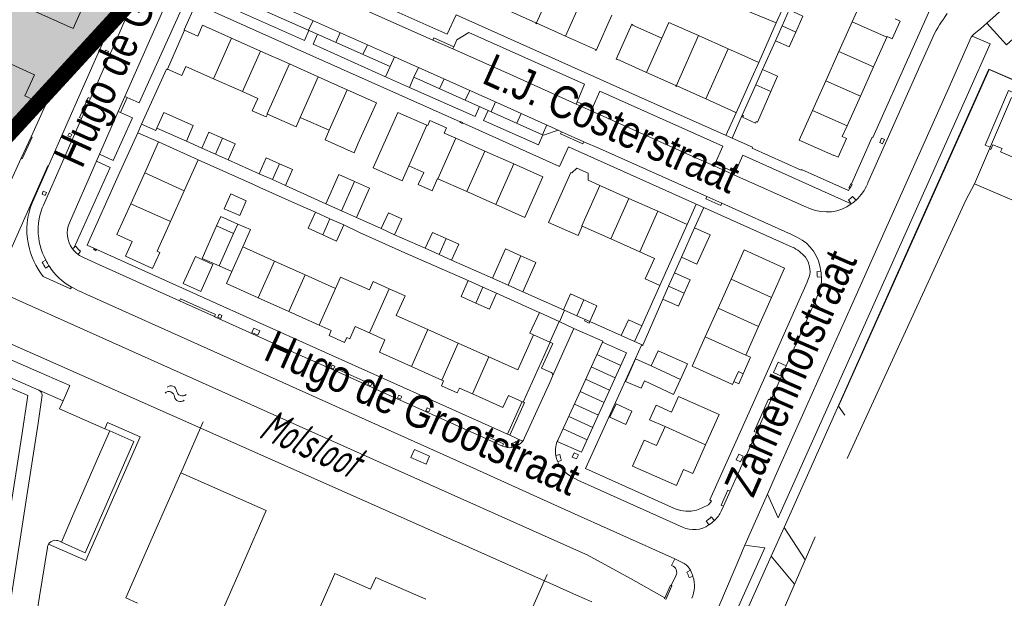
# Model space of a CAD drawing. Header units: metres. Extents: x 111546 to 149831, y 498798 to 507863.
# Tile 47 of 256: x 112703 to 112734, y 500453 to 500471. Entities that reach past the tile are written whole.
import ezdxf

# ---------------------------------------------------------------- set-up
doc = ezdxf.new("R2010")
doc.units = ezdxf.units.M
doc.layers.add('bladindeeling kader-5', color=170, linetype='Continuous')
doc.layers.add('bladindeling hatch kader 5', color=254, linetype='Continuous')
doc.layers.add('bladindeling', color=7, linetype='Continuous', lineweight=5)
doc.styles.get("Standard").update_dxf_attribs({"font": 'isocp-ie.shx'})
doc.styles.add('Zaanstad', font='ARIALN.TTF')

# ---------------------------------------------------------------- blocks, each defined once
blk = doc.blocks.new('S05')
at = {"color": 0}
for centre, radius, start, end in [((0.934, 0.069368), 1.049, 26.4737935, 153.5262065), ((2.814, 1.038498), 1.065, 208.1530903, 331.8469097), ((0.945, -1.060632), 1.049, 26.4737935, 153.5262065), ((2.825, -0.089502), 1.065, 208.1530903, 331.8469097)]:
    blk.add_arc(centre, radius, start, end, dxfattribs=at)

msp = doc.modelspace()

# ---------------------------------------------------------------- hatches: boundary and pattern name
at = {"layer": 'bladindeling hatch kader 5'}
h = msp.add_hatch(color=256, dxfattribs=at)
h.dxf.hatch_style = 1
h.paths.add_polyline_path([(112680.6096, 500495.8942), (112706.5697, 500472.0346), (112687.5801, 500451.3732), (112661.62, 500475.2328)])

# ---------------------------------------------------------------- linework, layer by layer
at = {"layer": 'bladindeeling kader-5', "linetype": 'ByBlock', "const_width": 0.5}
msp.add_lwpolyline([(112680.6096, 500495.8942), (112706.5697, 500472.0346), (112687.5801, 500451.3732), (112661.62, 500475.2328)], close=True, dxfattribs=at)
at = {"layer": 'bladindeling'}
for p, q in [((112736.1447, 500473.401), (112733.3045, 500470.8337)), ((112714.3413, 500469.4533), (112709.1588, 500471.7642)), ((112719.4758, 500471.9225), (112718.9856, 500470.8213)), ((112720.5302, 500471.805), (112719.9168, 500470.4269)), ((112729.4476, 500471.8191), (112729.0264, 500470.8803)), ((112726.6114, 500470.8403), (112725.6513, 500471.242)), ((112726.6114, 500470.8403), (112726.7987, 500471.2611)), ((112711.8928, 500470.9189), (112711.7507, 500470.6091)), ((112722.0448, 500470.7744), (112722.9765, 500470.3573)), ((112726.0536, 500469.5872), (112726.6114, 500470.8403)), ((112727.2306, 500470.5528), (112726.7976, 500470.747)), ((112729.0264, 500470.8803), (112728.6035, 500469.9367)), ((112730.1281, 500470.3872), (112729.0264, 500470.8803)), ((112712.7562, 500470.5334), (112712.6141, 500470.2238)), ((112724.1458, 500470.4392), (112723.4299, 500468.8315)), ((112724.1458, 500470.4392), (112725.0823, 500470.0221)), ((112709.3023, 500470.3575), (112708.7297, 500469.0697)), ((112710.2211, 500469.9478), (112709.3023, 500470.3575)), ((112713.6198, 500470.148), (112713.4777, 500469.8385)), ((112722.9765, 500470.3573), (112722.493, 500469.2716)), ((112726.5861, 500470.274), (112726.1802, 500469.3659)), ((112730.1281, 500470.3872), (112729.7044, 500469.4428)), ((112730.1368, 500470.4066), (112730.1281, 500470.3872)), ((112731.1747, 500469.4667), (112731.5955, 500470.4075)), ((112710.2211, 500469.9478), (112709.6485, 500468.6598)), ((112711.1401, 500469.5379), (112710.2211, 500469.9478)), ((112725.0823, 500470.0221), (112724.3737, 500468.4306)), ((112725.0823, 500470.0221), (112725.0854, 500470.0207)), ((112725.5199, 500469.8262), (112725.0854, 500470.0207)), ((112728.6035, 500469.9367), (112728.1862, 500469.004)), ((112729.7044, 500469.4428), (112728.6035, 500469.9367)), ((112712.0591, 500469.128), (112711.1401, 500469.5379)), ((112714.4834, 500469.7623), (112714.3413, 500469.4533)), ((112707.8539, 500469.4601), (112708.7297, 500469.0697)), ((112715.2392, 500469.4257), (112715.0995, 500469.1153)), ((112729.7044, 500469.4428), (112729.2861, 500468.5105)), ((112733.378, 500469.3573), (112732.6719, 500467.7768)), ((112733.378, 500469.3573), (112734.3018, 500468.9608)), ((112708.7297, 500469.0697), (112709.6485, 500468.6598)), ((112712.0591, 500469.128), (112711.4865, 500467.8403)), ((112712.9781, 500468.7183), (112712.0591, 500469.128)), ((112716.0553, 500469.0606), (112715.9156, 500468.75)), ((112726.4371, 500468.6591), (112725.9604, 500468.8731)), ((112728.1862, 500469.004), (112727.7662, 500468.063)), ((112729.2861, 500468.5105), (112728.1862, 500469.004)), ((112712.9781, 500468.7183), (112712.4055, 500467.4304)), ((112716.8714, 500468.6956), (112716.7316, 500468.3848)), ((112705.9844, 500468.4732), (112705.773, 500467.9966)), ((112717.6876, 500468.3306), (112717.5476, 500468.0195)), ((112720.2825, 500468.3342), (112720.7598, 500468.1208)), ((112729.2861, 500468.5105), (112728.8604, 500467.5685)), ((112718.5035, 500467.9648), (112718.3637, 500467.6542)), ((112725.0108, 500467.2673), (112725.3355, 500467.9827)), ((112728.8604, 500467.5685), (112727.7662, 500468.063)), ((112711.4865, 500467.8403), (112712.4055, 500467.4304)), ((112725.5335, 500467.9159), (112725.2103, 500467.1781)), ((112706.9819, 500467.0613), (112706.3216, 500467.348)), ((112715.5078, 500467.591), (112714.9382, 500466.3004)), ((112719.3193, 500467.5991), (112719.1797, 500467.2888)), ((112702.6219, 500466.5401), (112702.934, 500467.226)), ((112708.3542, 500466.865), (112707.8658, 500467.0852)), ((112708.7901, 500466.6714), (112709.0104, 500467.177)), ((112716.4284, 500467.1812), (112715.8589, 500465.8905)), ((112717.3492, 500466.7711), (112716.4284, 500467.1812)), ((112717.3492, 500466.7711), (112716.7796, 500465.4806)), ((112717.3492, 500466.7711), (112718.2701, 500466.3612)), ((112710.1809, 500466.0497), (112709.1901, 500466.4935)), ((112710.825, 500466.3679), (112710.599, 500465.8626)), ((112724.6659, 500466.3726), (112725.3019, 500466.086)), ((112701.7256, 500462.3802), (112703.4655, 500466.3047)), ((112703.4655, 500466.3047), (112703.4844, 500466.2974)), ((112706.1011, 500465.0941), (112706.5417, 500466.0783)), ((112706.5417, 500466.0783), (112707.8014, 500465.5114)), ((112718.2701, 500466.3612), (112717.7005, 500465.0706)), ((112719.5102, 500464.8038), (112720.0851, 500466.0912)), ((112710.599, 500465.8626), (112710.1809, 500466.0497)), ((112712.7985, 500464.8743), (112713.2098, 500465.8067)), ((112715.8589, 500465.8905), (112716.7796, 500465.4806)), ((112707.8014, 500465.5114), (112707.3608, 500464.5272)), ((112712.3033, 500465.0969), (112711.0151, 500465.6765)), ((112716.7796, 500465.4806), (112717.7005, 500465.0706)), ((112721.9278, 500465.2685), (112721.0061, 500465.68)), ((112721.9278, 500465.2685), (112721.3551, 500463.9803)), ((112721.9278, 500465.2685), (112722.8498, 500464.8569)), ((112706.1011, 500465.0941), (112707.3608, 500464.5272)), ((112722.8498, 500464.8569), (112722.277, 500463.5687)), ((112723.7825, 500464.4405), (112724.0699, 500465.0836)), ((112724.0181, 500464.3332), (112724.3064, 500464.978)), ((112707.3608, 500464.5272), (112706.9406, 500463.5888)), ((112712.2032, 500464.1082), (112712.4311, 500464.6203)), ((112714.0611, 500464.3057), (112713.2717, 500464.6617)), ((112708.8282, 500464.3904), (112709.3663, 500464.1498)), ((112709.3663, 500464.1498), (112709.5014, 500464.4519)), ((112721.3551, 500463.9803), (112720.4463, 500464.386)), ((112708.9061, 500463.1208), (112709.3663, 500464.1498)), ((112715.4595, 500463.6813), (112714.486, 500464.113)), ((112715.8988, 500463.4853), (112716.1215, 500463.9897)), ((112722.277, 500463.5687), (112721.3551, 500463.9803)), ((112704.2485, 500463.6657), (112704.2963, 500463.7023)), ((112704.2963, 500463.7023), (112704.3513, 500463.7446)), ((112704.5042, 500463.5888), (112704.4311, 500463.4865)), ((112709.6631, 500463.7244), (112709.3119, 500462.9393)), ((112710.669, 500463.2746), (112709.6631, 500463.7244)), ((112703.2878, 500463.2422), (112703.401, 500463.3024)), ((112710.669, 500463.2746), (112710.1492, 500462.1063)), ((112711.6392, 500462.8408), (112710.669, 500463.2746)), ((112717.5923, 500462.7319), (112716.2954, 500463.3081)), ((112718.095, 500462.5059), (112718.5004, 500463.441)), ((112723.3783, 500462.9039), (112723.5968, 500463.3975)), ((112703.5016, 500463.1215), (112703.3953, 500463.0489)), ((112708.9061, 500463.1208), (112709.3119, 500462.9393)), ((112709.3119, 500462.9393), (112709.141, 500462.5571)), ((112727.9039, 500462.9362), (112728.0288, 500462.9529)), ((112711.1195, 500461.6726), (112711.6392, 500462.8408)), ((112712.6095, 500462.407), (112711.6392, 500462.8408)), ((112724.7627, 500461.7785), (112725.176, 500462.7018)), ((112725.176, 500462.7018), (112726.4616, 500462.1227)), ((112728.0452, 500462.7697), (112727.918, 500462.7672)), ((112709.141, 500462.5571), (112710.1492, 500462.1063)), ((112712.6095, 500462.407), (112712.0897, 500461.2386)), ((112713.6821, 500460.9947), (112714.309, 500462.3977)), ((112717.0648, 500461.9407), (112717.287, 500462.4483)), ((112722.9163, 500462.5002), (112722.3412, 500461.2183)), ((112723.6907, 500462.257), (112723.1896, 500462.4813)), ((112710.1492, 500462.1063), (112711.1195, 500461.6726)), ((112719.0816, 500461.637), (112717.7264, 500462.252)), ((112719.8523, 500461.724), (112718.5606, 500462.2967)), ((112720.2724, 500461.5368), (112720.4975, 500462.0418)), ((112722.367, 500460.605), (112723.0051, 500462.068)), ((112726.4616, 500462.1227), (112726.0482, 500461.1994)), ((112711.1195, 500461.6726), (112712.0897, 500461.2386)), ((112719.7199, 500461.3473), (112719.8819, 500461.7107)), ((112724.3537, 500460.8646), (112724.7627, 500461.7785)), ((112724.7627, 500461.7785), (112726.0482, 500461.1994)), ((112712.0897, 500461.2386), (112712.4705, 500461.0683)), ((112715.5362, 500461.0998), (112715.0169, 500459.9247)), ((112716.5065, 500460.666), (112715.5362, 500461.0998)), ((112719.5037, 500459.6142), (112720.1814, 500461.1373)), ((112721.6841, 500460.9053), (112720.69, 500461.3507)), ((112726.0482, 500461.1994), (112725.6407, 500460.2887)), ((112719.4131, 500460.698), (112718.8995, 500460.9276)), ((112723.9358, 500459.9306), (112724.3537, 500460.8646)), ((112725.6407, 500460.2887), (112724.3537, 500460.8646)), ((112716.5065, 500460.666), (112715.9872, 500459.4908)), ((112717.4767, 500460.2322), (112716.5065, 500460.666)), ((112722.367, 500460.605), (112722.1124, 500460.7161)), ((112717.4767, 500460.2322), (112716.9574, 500459.057)), ((112721.6767, 500459.9619), (112720.9149, 500460.3091)), ((112715.0169, 500459.9247), (112715.9872, 500459.4908)), ((112721.4973, 500459.5673), (112720.7352, 500459.9147)), ((112723.5649, 500459.5128), (112722.6422, 500459.9472)), ((112725.2227, 500459.3545), (112723.9358, 500459.9306)), ((112715.9872, 500459.4908), (112716.0426, 500459.466)), ((112721.3178, 500459.1726), (112720.5553, 500459.5203)), ((112725.2633, 500459.4456), (112725.4074, 500459.7675)), ((112725.5644, 500459.6972), (112725.4074, 500459.7675)), ((112725.5644, 500459.6972), (112725.4203, 500459.3754)), ((112703.1819, 500459.1695), (112703.9473, 500458.8344)), ((112716.545, 500459.2414), (112716.9574, 500459.057)), ((112725.2227, 500459.3545), (112725.2633, 500459.4456)), ((112725.2633, 500459.4456), (112725.4203, 500459.3754)), ((112721.1384, 500458.778), (112720.3756, 500459.1258)), ((112718.0673, 500457.7725), (112718.5388, 500458.8102)), ((112720.959, 500458.3834), (112720.1957, 500458.7291)), ((112720.7796, 500457.9887), (112720.0166, 500458.3344)), ((112720.6002, 500457.5941), (112719.8377, 500457.9395)), ((112724.3663, 500457.44), (112723.0777, 500458.0155)), ((112718.2063, 500457.3504), (112718.1943, 500457.476)), ((112718.351, 500457.5375), (112718.4223, 500457.4343)), ((112719.6062, 500457.0952), (112719.7352, 500457.1278)), ((112719.7861, 500456.9524), (112719.6719, 500456.8989)), ((112726.3305, 500455.8705), (112726.6724, 500455.1189)), ((112724.5431, 500455.1438), (112724.6506, 500455.036)), ((112724.4715, 500454.8888), (112724.3883, 500455.02)), ((112726.8589, 500454.8117), (112727.528, 500453.7813)), ((112703.9421, 500454.5511), (112703.9425, 500454.5516)), ((112727.8441, 500454.5109), (112726.829, 500452.1683)), ((112725.4815, 500453.941), (112724.6078, 500451.8786)), ((112727.1915, 500453.0047), (112726.4516, 500453.8972)), ((112723.3847, 500453.8086), (112723.2868, 500453.6015)), ((112723.4196, 500453.2763), (112723.2779, 500452.966)), ((112723.7751, 500453.3851), (112723.885, 500453.4515)), ((112723.9657, 500453.2486), (112723.8422, 500453.2159))]:
    msp.add_line(p, q, dxfattribs=at)
for points in [[(112704.6604, 500471.5437), (112704.2706, 500470.6695), (112702.7798, 500471.3342), (112703.4316, 500472.7964), (112703.5909, 500472.7254), (112704.1979, 500474.0864)], [(112709.2459, 500473.5778), (112709.0957, 500473.2436), (112715.7032, 500470.2976)], [(112704.5679, 500468.7589), (112706.6446, 500473.4534), (112706.7048, 500473.5408)], [(112733.3045, 500470.8337), (112733.9254, 500470.1514), (112736.1836, 500472.1953), (112736.7586, 500472.7164), (112736.1447, 500473.401)], [(112732.1606, 500472.7584), (112729.6769, 500467.2042), (112729.6588, 500467.2121), (112728.9989, 500465.7242), (112728.9841, 500465.7302), (112728.9227, 500465.6051), (112728.9492, 500465.5915), (112728.9117, 500465.5188), (112727.4094, 500466.1884), (112727.4, 500466.1672), (112725.8413, 500466.8631), (112725.8535, 500466.8905), (112725.7822, 500466.9225), (112722.1432, 500468.5492), (112716.4371, 500471.1032), (112716.1552, 500470.4822), (112713.9664, 500471.4589)], [(112703.3296, 500465.0563), (112704.5371, 500467.8065), (112705.1447, 500469.1806), (112706.4234, 500472.0895), (112706.6478, 500472.591)], [(112705.9143, 500468.5021), (112705.9844, 500468.4732), (112706.3663, 500468.3029), (112708.2213, 500472.4158), (112708.2385, 500472.4079), (112708.2842, 500472.5289)], [(112707.5679, 500472.2603), (112707.2753, 500471.601), (112705.9143, 500468.5021), (112705.7034, 500468.0284), (112704.1514, 500464.4926)], [(112714.4834, 500469.7623), (112711.2399, 500471.2104), (112708.9471, 500472.2303)], [(112727.1176, 500463.7214), (112720.0051, 500466.903), (112719.7268, 500466.2847), (112716.6392, 500467.6645), (112716.6329, 500467.6502), (112716.5574, 500467.6849), (112716.5634, 500467.6984), (112711.7866, 500469.8274), (112708.1662, 500471.4453), (112707.7925, 500470.6182), (112707.8126, 500470.6093)], [(112711.762, 500470.6039), (112711.6224, 500470.2856), (112709.5257, 500471.22), (112709.6676, 500471.5375)], [(112718.9856, 500470.8213), (112718.9683, 500470.8296), (112718.976, 500470.8466), (112718.0534, 500471.2582)], [(112721.3924, 500471.0855), (112720.894, 500469.9691), (112720.862, 500469.9834), (112720.8702, 500470.0018), (112719.9168, 500470.4269)], [(112726.7976, 500470.747), (112727.0247, 500471.2544), (112727.4564, 500471.0618), (112727.2306, 500470.5528)], [(112709.3023, 500470.3575), (112708.384, 500470.767), (112708.2306, 500470.423)], [(112719.9168, 500470.4269), (112719.0089, 500470.832), (112719.0009, 500470.8141), (112718.9856, 500470.8213)], [(112722.0448, 500470.7744), (112722.0524, 500470.7912), (112722.0207, 500470.8053), (112721.5214, 500469.6898), (112721.5541, 500469.6751), (112721.5603, 500469.6891), (112722.493, 500469.2716)], [(112724.1458, 500470.4392), (112723.2005, 500470.8602), (112722.9765, 500470.3573)], [(112726.7976, 500470.747), (112726.5861, 500470.274), (112727.0212, 500470.0814), (112727.2306, 500470.5528)], [(112730.3897, 500470.9713), (112730.5498, 500470.8998), (112730.2975, 500470.3361), (112730.1368, 500470.4066)], [(112732.8953, 500470.4904), (112733.1097, 500470.6688), (112733.3045, 500470.8337)], [(112708.2306, 500470.423), (112707.8126, 500470.6093), (112707.2627, 500469.376), (112707.7256, 500469.1727), (112707.8539, 500469.4601)], [(112714.1986, 500469.1309), (112711.8922, 500470.1633), (112712.0345, 500470.4825)], [(112720.2522, 500468.2641), (112720.2825, 500468.3342), (112720.5206, 500468.8934), (112716.846, 500470.5427), (112716.4665, 500470.3002), (112716.3685, 500470.0845), (112716.3386, 500470.015)], [(112715.7032, 500470.2976), (112715.7354, 500470.3659), (112716.3685, 500470.0845)], [(112715.7032, 500470.2976), (112716.3386, 500470.015), (112718.2583, 500469.1564), (112720.2522, 500468.2641), (112720.7287, 500468.0513), (112721.2325, 500467.8263), (112723.9662, 500466.602), (112724.6348, 500466.3026), (112725.2691, 500466.0188), (112727.504, 500465.0171), (112727.6967, 500464.9323)], [(112732.8104, 500470.386), (112732.0933, 500468.7819), (112730.5159, 500465.2529), (112729.0133, 500461.8803), (112727.577, 500458.6653), (112726.5792, 500456.4331), (112726.3305, 500455.8705), (112725.6155, 500454.2515)], [(112732.8334, 500470.4238), (112733.4108, 500470.1772), (112732.7165, 500468.6339), (112730.4387, 500463.542), (112726.6724, 500455.1189)], [(112702.6219, 500466.5401), (112702.2509, 500465.7243), (112700.9029, 500466.3375), (112701.8804, 500468.4865), (112700.8534, 500468.9536), (112701.3174, 500469.9737), (112703.0386, 500469.1906), (112702.7373, 500468.5283), (112703.391, 500468.2309), (112702.934, 500467.226)], [(112725.5199, 500469.8262), (112726.0536, 500469.5872), (112725.8343, 500469.0972)], [(112711.1401, 500469.5379), (112710.4347, 500467.9515), (112710.4421, 500467.9483)], [(112715.2392, 500469.4257), (112714.5983, 500469.7137), (112714.4834, 500469.7623)], [(112733.411, 500466.8898), (112733.2557, 500466.956), (112733.9949, 500468.6937), (112734.288, 500468.5707), (112734.6838, 500469.4646), (112734.5391, 500469.5272), (112734.2999, 500468.9751), (112733.3711, 500469.3745), (112733.3606, 500469.3513), (112730.6926, 500463.3843), (112726.8589, 500454.8117), (112726.4516, 500453.8972), (112725.6434, 500452.096), (112725.577, 500451.9395)], [(112707.2627, 500469.376), (112707.2553, 500469.36), (112707.2302, 500469.3714), (112706.4456, 500467.623), (112706.3216, 500467.348), (112705.7044, 500465.9815), (112704.7151, 500463.779), (112708.3955, 500462.1198)], [(112714.3413, 500469.4533), (112714.1986, 500469.1309), (112714.9531, 500468.7954), (112715.0995, 500469.1153), (112719.1803, 500467.2887)], [(112719.6793, 500467.4378), (112717.6398, 500468.352), (112715.2392, 500469.4257)], [(112723.4299, 500468.8315), (112723.4115, 500468.8397), (112723.4193, 500468.8571), (112722.493, 500469.2716)], [(112725.9604, 500468.8731), (112726.1802, 500469.3659), (112726.6497, 500469.1492), (112726.4371, 500468.6591)], [(112729.5097, 500465.7221), (112729.5262, 500465.7615), (112731.0919, 500469.2807), (112731.1747, 500469.4667)], [(112725.8343, 500469.0972), (112725.3355, 500467.9827), (112725.3038, 500467.9968), (112725.3104, 500468.0114), (112724.3737, 500468.4306)], [(112725.9604, 500468.8731), (112725.5335, 500467.9159), (112725.5661, 500467.9005), (112725.5386, 500467.8437), (112725.948, 500467.6597), (112725.9686, 500467.713), (112726.0168, 500467.6906), (112726.4371, 500468.6591)], [(112702.9808, 500465.1514), (112703.4844, 500466.2974), (112704.5679, 500468.7589)], [(112710.4421, 500467.9483), (112710.4014, 500467.8564), (112709.9616, 500468.0523), (112710.1355, 500468.4428), (112709.6485, 500468.6598)], [(112713.3305, 500467.0179), (112713.9045, 500468.3052), (112712.9781, 500468.7183)], [(112717.1857, 500468.1815), (112717.0426, 500467.8661), (112714.9531, 500468.7954)], [(112720.7287, 500468.0513), (112720.7598, 500468.1208), (112721.0042, 500468.6775), (112724.9117, 500466.9276), (112724.6659, 500466.3726), (112724.6348, 500466.3026)], [(112724.3737, 500468.4306), (112723.45, 500468.8439), (112723.4421, 500468.826), (112723.4299, 500468.8315)], [(112704.5371, 500467.8065), (112704.466, 500467.837), (112704.7455, 500468.4705), (112704.8157, 500468.4386)], [(112734.0835, 500468.4767), (112733.3904, 500466.8409), (112733.4299, 500466.8203), (112733.4953, 500466.9734), (112733.786, 500466.8478), (112733.7412, 500466.7446), (112734.5531, 500466.4006)], [(112705.109, 500466.6736), (112705.5453, 500466.4753), (112706.1542, 500467.8292), (112705.773, 500467.9966), (112705.7034, 500468.0284)], [(112710.4421, 500467.9483), (112711.3534, 500467.5418), (112711.4865, 500467.8403)], [(112714.0154, 500466.7113), (112714.589, 500468), (112715.5078, 500467.591)], [(112719.1967, 500467.2821), (112719.056, 500466.9663), (112717.313, 500467.7462), (112717.4573, 500468.0599)], [(112728.4394, 500466.6263), (112727.3431, 500467.1161), (112727.7662, 500468.063)], [(112706.4456, 500467.623), (112706.8981, 500467.4201), (112706.9266, 500467.5031)], [(112716.4284, 500467.1812), (112716.0613, 500467.3446), (112716.1334, 500467.5064), (112715.6071, 500467.7408), (112715.535, 500467.579), (112715.5078, 500467.591)], [(112732.6719, 500467.7768), (112728.5919, 500458.666), (112728.7901, 500458.3808)], [(112709.0104, 500467.177), (112708.5778, 500467.369), (112708.3542, 500466.865), (112708.7901, 500466.6714)], [(112713.3305, 500467.0179), (112713.197, 500466.7185), (112712.2724, 500467.132), (112712.4055, 500467.4304)], [(112727.2865, 500464.0288), (112727.1016, 500464.1156), (112724.8776, 500465.1112), (112724.4015, 500465.3262), (112723.9855, 500465.5126), (112720.9992, 500466.8473), (112720.5011, 500467.0685), (112719.7889, 500467.3851), (112719.6793, 500467.4378), (112719.2495, 500467.2849)], [(112720.5011, 500467.0685), (112720.47, 500467.0002), (112719.7596, 500467.3179), (112719.7889, 500467.3851)], [(112728.8604, 500467.5685), (112728.711, 500467.234), (112728.8491, 500467.1722), (112728.5825, 500466.5755), (112728.4444, 500466.6373), (112728.4394, 500466.6263)], [(112702.934, 500467.226), (112702.9647, 500467.2121), (112702.6525, 500466.5262), (112702.6219, 500466.5401)], [(112707.8014, 500465.5114), (112708.2426, 500466.4968), (112706.9819, 500467.0613), (112706.5417, 500466.0783)], [(112709.0104, 500467.177), (112709.4155, 500466.9975), (112709.1901, 500466.4935), (112708.7901, 500466.6714)], [(112714.9382, 500466.3004), (112714.7266, 500465.8262), (112713.8042, 500466.2367), (112714.0154, 500466.7113)], [(112739.1368, 500464.3934), (112738.6552, 500463.2737), (112732.907, 500465.7281), (112733.3904, 500466.8409)], [(112705.0118, 500466.4505), (112705.4445, 500466.2527), (112704.2963, 500463.7023)], [(112708.2426, 500466.4968), (112710.0003, 500465.704), (112710.2032, 500465.6146), (112711.4072, 500465.0762), (112711.9696, 500464.8286)], [(112710.1809, 500466.0497), (112710.4079, 500466.5554), (112710.825, 500466.3679)], [(112710.825, 500466.3679), (112711.2421, 500466.1805), (112711.0151, 500465.6765), (112710.599, 500465.8626)], [(112728.997, 500465.0914), (112728.9918, 500465.0991), (112725.5496, 500466.6425), (112725.3019, 500466.086), (112725.2691, 500466.0188)], [(112715.8589, 500465.8905), (112715.8479, 500465.8955), (112715.6747, 500465.5069), (112715.2349, 500465.703), (112715.4081, 500466.0912), (112714.9382, 500466.3004)], [(112717.7005, 500465.0706), (112718.6262, 500464.6585), (112719.1993, 500465.9476), (112718.2701, 500466.3612)], [(112721.0061, 500465.68), (112720.6332, 500465.8464), (112720.636, 500466.0637), (112720.2794, 500466.223), (112720.1196, 500466.0757), (112720.0851, 500466.0912)], [(112713.2098, 500465.8067), (112712.7161, 500466.0274), (112712.3033, 500465.0969), (112712.7985, 500464.8743)], [(112713.2098, 500465.8067), (112713.6896, 500465.5922), (112713.2717, 500464.6617), (112712.7985, 500464.8743)], [(112721.0061, 500465.68), (112720.4334, 500464.3917), (112720.4463, 500464.386)], [(112732.907, 500465.7281), (112732.6387, 500465.2156), (112728.8685, 500456.9975)], [(112724.8776, 500465.1112), (112724.8467, 500465.0424), (112724.3706, 500465.2539), (112724.4015, 500465.3262)], [(112728.9918, 500465.0991), (112728.9064, 500465.2262), (112728.9683, 500465.2677), (112729.0362, 500465.3248), (112729.1501, 500465.2135)], [(112706.1011, 500465.0941), (112705.6623, 500464.1141), (112706.1411, 500463.8996)], [(112712.4311, 500464.6203), (112711.9696, 500464.8286), (112711.7392, 500464.3177), (112712.2032, 500464.1082)], [(112720.4463, 500464.386), (112720.3121, 500464.0855), (112719.3761, 500464.5033), (112719.5102, 500464.8038)], [(112722.277, 500463.5687), (112722.7387, 500463.3614), (112722.4476, 500462.7095), (112722.9163, 500462.5002), (112723.7825, 500464.4405), (112722.8498, 500464.8569)], [(112698.1943, 500464.5379), (112698.211, 500463.7534), (112698.4358, 500463.091), (112698.8007, 500462.5023), (112699.3128, 500462.0284), (112699.9105, 500461.6984), (112704.5572, 500459.6397), (112719.4182, 500453.0367), (112720.2662, 500452.6624), (112720.7498, 500452.4424)], [(112709.5014, 500464.4519), (112708.9633, 500464.6925), (112708.8282, 500464.3904)], [(112712.4311, 500464.6203), (112712.8692, 500464.4226), (112712.6387, 500463.9118), (112712.2032, 500464.1082)], [(112708.8282, 500464.3904), (112708.368, 500463.3614), (112708.9061, 500463.1208)], [(112709.6631, 500463.7244), (112709.6561, 500463.7276), (112709.9002, 500464.2735), (112709.5014, 500464.4519)], [(112712.8692, 500464.4226), (112713.3732, 500464.1853), (112714.8059, 500463.5368), (112716.8252, 500462.6545)], [(112716.1215, 500463.9897), (112715.6865, 500464.1853), (112715.4595, 500463.6813), (112715.8988, 500463.4853)], [(112706.9406, 500463.5888), (112707.0221, 500463.5523), (112706.793, 500463.0405), (112705.9296, 500463.4271), (112706.1411, 500463.8996)], [(112716.1215, 500463.9897), (112716.5207, 500463.8103), (112716.2954, 500463.3081), (112715.8988, 500463.4853)], [(112718.5004, 500463.441), (112718.0034, 500463.6641), (112717.5923, 500462.7319), (112718.095, 500462.5059)], [(112726.4616, 500462.1227), (112726.8775, 500463.0522), (112725.5906, 500463.6282), (112725.176, 500462.7018)], [(112704.5988, 500463.3839), (112705.1035, 500463.1569), (112707.6525, 500462.009), (112708.7605, 500461.5098), (112708.7956, 500461.4937), (112711.3816, 500460.3317), (112712.5842, 500459.7926), (112713.5359, 500459.3655), (112714.3544, 500458.9964), (112717.4067, 500457.6253), (112717.442, 500457.6094), (112717.9153, 500457.3968)], [(112718.5004, 500463.441), (112718.9769, 500463.2273), (112718.5606, 500462.2967), (112718.095, 500462.5059)], [(112723.0716, 500452.5733), (112721.976, 500453.1836), (112720.6059, 500453.9371), (112720.4583, 500454.003), (112714.0077, 500456.8898), (112701.7256, 500462.3802), (112700.3855, 500462.9899)], [(112704.2135, 500462.4498), (112704.184, 500462.3882), (112703.3128, 500462.7833)], [(112714.309, 500462.3977), (112713.8014, 500462.6246), (112713.6814, 500462.3559), (112712.7693, 500462.7637), (112712.6095, 500462.407)], [(112717.287, 500462.4483), (112716.8252, 500462.6545), (112716.5998, 500462.1471), (112717.0648, 500461.9407)], [(112723.6907, 500462.257), (112723.8806, 500462.6803), (112723.3783, 500462.9039), (112723.1896, 500462.4813)], [(112724.7235, 500456.1884), (112725.8845, 500458.7804), (112726.6468, 500460.4851), (112727.286, 500461.9171), (112727.5949, 500462.6089), (112727.5894, 500462.6113), (112727.6594, 500462.7706)], [(112715.5362, 500461.0998), (112714.5376, 500461.5463), (112714.8167, 500462.1707), (112714.309, 500462.3977)], [(112717.287, 500462.4483), (112717.7264, 500462.252), (112717.5028, 500461.7463), (112717.0648, 500461.9407)], [(112723.6907, 500462.257), (112723.5056, 500461.8444), (112723.0051, 500462.068), (112723.1896, 500462.4813)], [(112697.4972, 500462.2042), (112700.9291, 500460.7326), (112703.1843, 500459.7458), (112704.1635, 500459.3179), (112703.9473, 500458.8344)], [(112723.6831, 500453.6696), (112723.3847, 500453.8086), (112719.8897, 500455.385), (112716.8529, 500456.7536), (112713.9695, 500458.0484), (112710.9361, 500459.4134), (112708.5267, 500460.493), (112704.7061, 500462.2095), (112704.5212, 500462.2936)], [(112707.6525, 500462.009), (112707.6822, 500462.0778), (112708.7913, 500461.5805), (112708.7605, 500461.5098)], [(112708.3955, 500462.1198), (112711.9856, 500460.5062), (112718.0673, 500457.7725), (112718.1437, 500457.7391), (112718.5525, 500457.5506)], [(112720.4975, 500462.0418), (112720.0759, 500462.2297), (112719.8523, 500461.724), (112720.2724, 500461.5368)], [(112720.4975, 500462.0418), (112720.9136, 500461.8564), (112720.69, 500461.3507), (112720.2724, 500461.5368)], [(112724.8628, 500455.3296), (112724.9332, 500455.4873), (112725.1447, 500455.9615), (112725.4318, 500456.5955), (112725.9808, 500457.8284), (112726.4404, 500458.8568), (112726.5974, 500459.2052), (112726.7827, 500459.6215), (112726.9309, 500459.9512), (112727.2829, 500460.741), (112727.8453, 500461.9983), (112727.9272, 500462.1834), (112727.9389, 500462.2101)], [(112697.4129, 500461.6738), (112700.7223, 500460.2455), (112703.1819, 500459.1695)], [(112696.6385, 500460.0781), (112696.9191, 500460.8614), (112697.1427, 500461.4856), (112702.8324, 500459.0033), (112702.6244, 500457.6738), (112702.1162, 500454.4075), (112701.4082, 500449.8994), (112700.8785, 500446.515), (112700.875, 500446.5155), (112700.8625, 500446.4307), (112700.8652, 500446.4304), (112700.7042, 500445.402)], [(112718.8995, 500460.9276), (112718.7849, 500460.983), (112719.0852, 500461.6447), (112719.7132, 500461.3597), (112719.4131, 500460.698)], [(112720.69, 500461.3507), (112720.6699, 500461.3071), (112720.5156, 500461.3781), (112720.5348, 500461.4199)], [(112712.9652, 500460.8471), (112712.895, 500460.6901), (112712.4003, 500460.9113), (112712.4705, 500461.0683)], [(112713.6821, 500460.9947), (112713.2338, 500461.1951), (112713.0594, 500460.805), (112712.9652, 500460.8471)], [(112719.7098, 500461.352), (112720.1814, 500461.1373), (112721.1041, 500460.7257), (112721.0935, 500460.7009)], [(112715.0169, 500459.9247), (112713.9989, 500460.3798), (112714.1754, 500460.7742), (112713.6821, 500460.9947)], [(112718.8995, 500460.9276), (112718.4033, 500459.8179), (112717.4767, 500460.2322)], [(112716.9574, 500459.057), (112717.9268, 500458.6235), (112718.0983, 500459.0069), (112718.574, 500458.7943), (112719.4232, 500460.6934), (112719.4131, 500460.698)], [(112719.4602, 500459.7298), (112719.1487, 500459.8747), (112719.5125, 500460.6585), (112719.4232, 500460.6934)], [(112721.0935, 500460.7009), (112721.8561, 500460.3566), (112720.4208, 500457.1994), (112719.6537, 500457.5384)], [(112721.0935, 500460.7009), (112720.3365, 500459.0401), (112719.6845, 500457.6012)], [(112722.367, 500460.605), (112722.3596, 500460.5881), (112722.33, 500460.6013), (112722.1382, 500460.1825), (112720.5467, 500456.6865), (112723.4015, 500455.3974), (112723.5653, 500455.3497), (112723.7337, 500455.3232), (112723.9055, 500455.3329), (112724.074, 500455.3592), (112724.2337, 500455.425), (112724.4624, 500455.5313), (112724.5584, 500455.6478), (112724.5018, 500455.6934), (112724.7235, 500456.1884)], [(112723.5649, 500459.5128), (112723.7877, 500460.0092), (112722.8554, 500460.4271), (112722.6422, 500459.9472)], [(112723.5649, 500459.5128), (112723.3508, 500459.0356), (112722.4203, 500459.4656), (112722.3171, 500459.2334), (112721.8252, 500459.4467), (112721.9232, 500459.6824), (112722.1365, 500460.1726), (112722.6422, 500459.9472)], [(112725.6407, 500460.2887), (112725.7976, 500460.2184), (112725.5644, 500459.6972)], [(112712.5842, 500459.7926), (112712.6153, 500459.8621), (112713.5661, 500459.4355), (112713.5359, 500459.3655)], [(112726.7827, 500459.6215), (112726.5278, 500459.7388), (112726.6719, 500460.0676), (112726.9309, 500459.9512)], [(112718.6141, 500457.6552), (112719.4146, 500459.4213), (112719.5037, 500459.6142)], [(112716.545, 500459.2414), (112716.4748, 500459.0843), (112715.9724, 500459.309), (112716.0426, 500459.466)], [(112703.2841, 500459.0129), (112703.16, 500458.1213), (112702.7791, 500455.6786), (112702.3162, 500452.7266), (112701.8534, 500449.7747), (112701.3883, 500446.8225), (112701.3833, 500446.7868), (112701.3486, 500446.6034), (112701.1774, 500445.5166)], [(112723.0777, 500458.0155), (112722.5888, 500458.2326), (112722.7954, 500458.6956), (112723.2822, 500458.4785), (112723.5037, 500458.9751), (112724.7942, 500458.3994), (112724.3663, 500457.44)], [(112725.9808, 500457.8284), (112725.9119, 500457.8612), (112726.3702, 500458.8872), (112726.4404, 500458.8568)], [(112703.9473, 500458.8344), (112703.8329, 500458.5783), (112705.2712, 500457.9465), (112705.4328, 500457.8769), (112706.1943, 500457.5444), (112704.6532, 500454.0083), (112703.8941, 500454.3451), (112703.8329, 500454.3724)], [(112718.574, 500458.7943), (112718.6095, 500458.7785), (112718.1437, 500457.7391)], [(112705.2712, 500457.9465), (112705.3587, 500458.1495), (112706.3955, 500457.6947), (112704.674, 500453.7575), (112703.4872, 500454.2807)], [(112707.6946, 500456.5406), (112708.3169, 500457.9772), (112708.399, 500458.1667)], [(112724.3663, 500457.44), (112723.9571, 500456.5227), (112723.6666, 500456.6524), (112723.4382, 500456.1402), (112722.0477, 500456.761), (112722.4162, 500457.5866), (112722.8083, 500457.4116), (112723.0777, 500458.0155)], [(112705.4328, 500457.8769), (112705.1098, 500457.14), (112704.2165, 500455.095), (112703.8941, 500454.3451)], [(112717.442, 500457.6094), (112717.4731, 500457.6784), (112717.9473, 500457.4663), (112717.9153, 500457.3968)], [(112709.6889, 500453.7157), (112710.4069, 500455.3485), (112707.6857, 500456.5446), (112706.9679, 500454.918)], [(112720.2086, 500456.3619), (112720.3069, 500456.3181), (112723.6361, 500454.8176)], [(112724.9332, 500455.4873), (112724.864, 500455.5186), (112725.0746, 500455.9933), (112725.1447, 500455.9615)], [(112706.9679, 500454.918), (112705.9394, 500452.5719), (112706.3178, 500452.4034)], [(112703.4495, 500454.1779), (112703.2024, 500452.6177), (112702.7366, 500449.6667), (112702.4621, 500447.9106), (112702.2749, 500446.715), (112702.2698, 500446.6827), (112702.2643, 500446.6471), (112702.2354, 500446.4641)], [(112725.6155, 500454.2515), (112726.2447, 500454.1591), (112725.2777, 500451.9956), (112725.2454, 500452.0098), (112725.1029, 500451.6889), (112724.9619, 500451.752), (112724.6189, 500451.9051)], [(112725.6155, 500454.2515), (112725.5484, 500454.0964), (112725.4815, 500453.941)], [(112708.6948, 500451.4539), (112709.6889, 500453.7157)], [(112715.4784, 500452.5289), (112713.8874, 500453.2238), (112713.7223, 500452.8489), (112712.5888, 500453.3477), (112711.0959, 500449.949)], [(112713.7763, 500445.5771), (112715.5715, 500444.7881), (112719.2368, 500453.0998), (112719.331, 500453.3138)], [(112723.0577, 500452.5424), (112723.2528, 500452.9779), (112723.288, 500452.961), (112723.2958, 500452.9572), (112723.1021, 500452.5224)]]:
    msp.add_lwpolyline(points, dxfattribs=at)
for points in [[(112705.3885, 500469.9307), (112705.2973, 500469.972), (112705.256, 500469.8807), (112705.3472, 500469.8394)], [(112706.9266, 500467.5031), (112707.1485, 500467.9985), (112708.0859, 500467.5805), (112707.8658, 500467.0852)], [(112716.5704, 500467.7111), (112716.5587, 500467.6853), (112716.6324, 500467.6517), (112716.6441, 500467.6777)], [(112704.2282, 500467.3005), (112704.1375, 500467.3409), (112704.0973, 500467.2503), (112704.1879, 500467.2099)], [(112729.8988, 500467.0417), (112729.993, 500466.9999), (112730.0543, 500467.1387), (112729.96, 500467.1803)], [(112703.3771, 500465.3604), (112703.4174, 500465.4567), (112703.3212, 500465.4969), (112703.281, 500465.4008)], [(112729.0211, 500465.7095), (112728.9848, 500465.7273), (112728.926, 500465.6062), (112728.9623, 500465.5884)], [(112709.0715, 500464.9362), (112709.2813, 500465.4077), (112709.7713, 500465.1896), (112709.5615, 500464.7183)], [(112714.0611, 500464.3057), (112714.486, 500464.113), (112714.713, 500464.6136), (112714.2882, 500464.8062)], [(112723.5968, 500463.3975), (112724.0921, 500463.1739), (112724.5118, 500464.113), (112724.0181, 500464.3332)], [(112704.9882, 500463.6041), (112705.0003, 500463.6299), (112704.9223, 500463.666), (112704.9105, 500463.6404)], [(112708.1522, 500463.4182), (112707.7681, 500462.5622), (112708.328, 500462.311), (112708.712, 500463.167)], [(112708.9979, 500461.5425), (112708.9074, 500461.5831), (112708.8666, 500461.4926), (112708.9571, 500461.4521)], [(112721.6841, 500460.9053), (112722.1124, 500460.7161), (112722.3412, 500461.2183), (112721.9146, 500461.4075)], [(112710.1372, 500460.9221), (112710.2001, 500461.0635), (112710.0154, 500461.1457), (112709.9524, 500461.0042)], [(112712.5869, 500459.9304), (112712.4958, 500459.9711), (112712.455, 500459.8798), (112712.5462, 500459.8392)], [(112713.7684, 500459.3998), (112713.6781, 500459.4424), (112713.6355, 500459.3523), (112713.7258, 500459.3095)], [(112714.7137, 500458.9756), (112714.6224, 500459.0178), (112714.5802, 500458.9264), (112714.6716, 500458.8843)], [(112715.61, 500458.5707), (112715.5192, 500458.6118), (112715.4779, 500458.521), (112715.5689, 500458.4799)], [(112721.3281, 500458.3133), (112721.5207, 500458.7398), (112722.0264, 500458.5093), (112721.8355, 500458.0845)], [(112715.1134, 500457.288), (112715.0008, 500457.0293), (112715.4848, 500456.8186), (112715.5973, 500457.0773)], [(112720.2638, 500456.9859), (112720.3247, 500457.1232), (112720.1876, 500457.1839), (112720.1267, 500457.0468)], [(112725.3389, 500456.957), (112725.4801, 500456.8937), (112725.5634, 500457.0795), (112725.4222, 500457.1428)]]:
    msp.add_lwpolyline(points, close=True, dxfattribs=at)
for centre, radius, start, end in [((112735.459, 500468.5156), 4.3018, 142.45428, 153.90966), ((112733.1046, 500470.2333), 0.3315, 129.14627, 152.57368), ((112719.219, 500467.3619), 0.0828, 242.15462, 291.58055), ((112728.1856, 500466.277), 1.4357, 312.20503, 337.26398), ((112705.0425, 500464.2636), 2.2447, 156.70281, 191.76288), ((112728.0983, 500466.3748), 1.5668, 304.99841, 312.16402), ((112705.0883, 500464.2526), 1.9336, 155.43874, 179.66434), ((112728.2025, 500466.1917), 1.3572, 248.11992, 305.83152), ((112704.9049, 500464.1618), 0.8228, 156.29518, 217.08577), ((112705.3039, 500464.3022), 2.1495, 181.02039, 207.71675), ((112726.6901, 500462.8232), 1.345, 5.5329, 63.67907), ((112705.3059, 500464.3134), 2.5127, 191.64991, 217.51358), ((112704.8165, 500464.062), 0.6926, 214.89936, 236.1899), ((112705.0229, 500464.2507), 0.8409, 216.99879, 231.91596), ((112726.621, 500462.65), 1.1809, 39.04836, 65.13357), ((112704.3902, 500463.7286), 1.2049, 203.80943, 214.34305), ((112705.9872, 500464.6221), 2.9035, 207.03449, 211.12096), ((112704.8623, 500464.0034), 0.6732, 230.16915, 246.95747), ((112726.9749, 500462.9609), 0.7104, 344.46069, 37.55654), ((112705.224, 500464.234), 2.0504, 212.85841, 240.47412), ((112726.0173, 500462.6937), 1.9021, 2.21234, 7.32459), ((112726.0925, 500462.6879), 1.9544, 2.40062, 7.79418), ((112726.882, 500462.7007), 1.1652, 335.09641, 3.39649), ((112707.0615, 500467.6799), 5.9552, 241.4299, 244.75031), ((112719.4266, 500459.6512), 0.0855, 334.38021, 66.88129), ((112703.1217, 500459.0186), 0.1624, 358.0105, 68.25828), ((112718.1755, 500457.8424), 0.4769, 301.17285, 336.88637), ((112718.134, 500457.8322), 0.4872, 243.32726, 278.53974), ((112717.9816, 500458.2474), 0.8003, 285.41554, 297.49161), ((112718.1038, 500457.9344), 0.5929, 279.96169, 302.50408), ((112720.3339, 500457.2414), 0.7422, 156.41188, 191.36184), ((112720.2892, 500457.2657), 0.6916, 150.97846, 156.77386), ((112720.4585, 500457.2714), 0.8703, 191.68196, 205.33852), ((112720.2645, 500457.1863), 0.5325, 186.30679, 206.05824), ((112720.6755, 500457.3652), 1.1066, 204.9217, 245.04158), ((112724.0285, 500455.6284), 0.7069, 300.59893, 316.7207), ((112724.0519, 500455.6923), 0.8883, 312.37058, 335.90267), ((112723.9905, 500455.5959), 0.8552, 245.5197, 304.22428), ((112724.0307, 500455.6074), 0.8431, 301.52795, 317.33203), ((112703.737, 500454.1309), 0.2913, 149.05013, 170.72231), ((112703.7106, 500454.1358), 0.2664, 62.67504, 147.02807), ((112723.2224, 500453.3855), 0.2254, 331.02357, 73.39188), ((112723.3854, 500453.1915), 0.5632, 27.49678, 58.09442), ((112722.904, 500452.942), 0.9774, 16.27667, 26.96428), ((112723.0631, 500453.0073), 0.9343, 14.96354, 28.38791), ((112723.0386, 500452.9488), 0.9744, 336.42371, 17.92134)]:
    msp.add_arc(centre, radius, start, end, dxfattribs=at)

# ---------------------------------------------------------------- block references
at = {"layer": 'bladindeling', "xscale": 0.1719986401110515, "yscale": 0.1719986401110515, "zscale": 0.1719986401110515, "rotation": 339.4277956}
msp.add_blockref('S05', (112707.2237, 500459.1765), dxfattribs=at)

# ---------------------------------------------------------------- texts
at = {"layer": 'bladindeling', "color": 2, "style": 'Zaanstad'}
for s, rotation, p in [('Hugo de Grootstraat', 65.54749, (112704.547, 500466.1803)), ('L.J. Costerstraat', 335.85554, (112717.2141, 500468.9526)), ('Zamenhofstraat', 66.38049, (112725.8775, 500455.7217)), ('Hugo de Grootstraat', 335.96401, (112710.2705, 500460.1657))]:
    msp.add_text(s, height=1.031992, rotation=rotation, dxfattribs=at).set_placement(p)
at = {"layer": 'bladindeling', "color": 2, "oblique": 15.00004, "width": 0.688379}
msp.add_text('Molsloot', height=1.03199, rotation=335.85554, dxfattribs=at).set_placement((112710.1213, 500457.6829))

doc.saveas('drawing.dxf')
